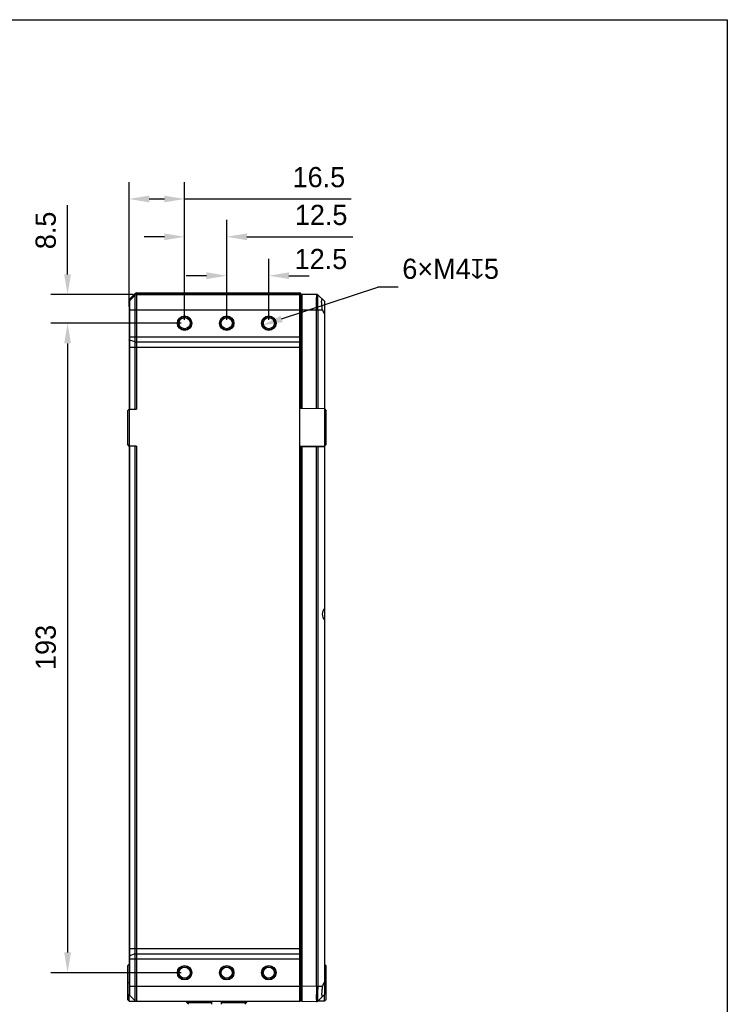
# Model space of a CAD drawing. Header units: millimetres. Extents: x -12 to 351, y -7 to 213.
# Tile 12 of 12: x 189 to 294, y 67 to 213. Entities that reach past the tile are written whole.
import ezdxf

# ---------------------------------------------------------------- set-up
doc = ezdxf.new("R2010")
doc.units = ezdxf.units.MM
doc.header["$LTSCALE"] = 23.1
doc.header["$PDMODE"] = 3
doc.header["$PDSIZE"] = 8
doc.layers.get('0').update_dxf_attribs({"linetype": 'CONTINUOUS'})
doc.layers.get('Defpoints').update_dxf_attribs({"linetype": 'CONTINUOUS'})
doc.layers.add('20_ALL_FEATURES', color=7, linetype='CONTINUOUS')
doc.layers.add('51__DRAFT_DIMS', color=7, linetype='CONTINUOUS')
doc.styles.get("Standard").update_dxf_attribs({"font": '兰亭黑 GBK.TTF'})
doc.dimstyles.new('DIMSTYLE_2', dxfattribs={"dimtxt": 3, "dimasz": 3, "dimexe": 2.5, "dimexo": 0.5, "dimgap": 0.75, "dimtad": 1, "dimdec": 1, "dimlfac": 2, "dimdsep": 46, "dimtxsty": 'Standard', "dimblk": '_FILLED', "dimblk1": '_FILLED', "dimblk2": '_FILLED', "dimcen": 0.09, "dimclrt": 3, "dimazin": 2, "dimtp": 0.5, "dimtm": 0.5, "dimtfac": 1, "dimtdec": 1, "dimtofl": 0, "dimtmove": 0, "dimatfit": 3, "dimldrblk": '_FILLED', "dimfxl": 1, "dimtolj": 1, "dimarcsym": 0})
doc.dimstyles.new('DIMSTYLE_4', dxfattribs={"dimtxt": 3, "dimasz": 3, "dimexe": 2.5, "dimexo": 0.5, "dimgap": 0.75, "dimtad": 1, "dimlfac": 2, "dimdsep": 46, "dimtxsty": 'Standard', "dimblk": '_FILLED', "dimblk1": '_FILLED', "dimblk2": '_FILLED', "dimcen": 0.09, "dimclrt": 3, "dimazin": 2, "dimtp": 0.2, "dimtm": 0.2, "dimtfac": 1, "dimtofl": 0, "dimtmove": 0, "dimatfit": 3, "dimldrblk": '_FILLED', "dimfxl": 1, "dimtolj": 1, "dimarcsym": 0})
doc.dimstyles.new('DIMSTYLE_5', dxfattribs={"dimtxt": 3, "dimasz": 3, "dimexe": 2.5, "dimexo": 0.5, "dimtad": 1, "dimlfac": 2, "dimdsep": 46, "dimtxsty": 'Standard', "dimblk": '_FILLED', "dimblk1": '_FILLED', "dimblk2": '_FILLED', "dimcen": 0.09, "dimclrt": 3, "dimazin": 2, "dimtp": 0.1, "dimtm": 0.1, "dimtfac": 1, "dimtofl": 0, "dimtmove": 0, "dimatfit": 1, "dimldrblk": '_FILLED', "dimfxl": 1, "dimtolj": 1, "dimarcsym": 0})

# ---------------------------------------------------------------- blocks, each defined once
blk = doc.blocks.new('_FILLED')
at = {"color": 0, "linetype": 'ByBlock'}
blk.add_solid([(0, 0), (-1, 0.167), (-1, -0.167)], dxfattribs=at)
blk = doc.blocks.new('*D14')
at = {"layer": '51__DRAFT_DIMS', "color": 0, "lineweight": -2}
for p, q in [((213.34, 168.34), (213.34, 183.18)), ((219.59, 168.34), (219.59, 183.18)), ((210.34, 180.68), (207.34, 180.68)), ((222.59, 180.68), (238.33, 180.68))]:
    blk.add_line(p, q, dxfattribs=at)
at = {"layer": 'Defpoints', "color": 0}
for p in [(219.59, 180.68), (213.34, 167.84), (219.59, 167.84)]:
    blk.add_point(p, dxfattribs=at)
at = {"layer": '51__DRAFT_DIMS', "color": 0, "linetype": 'ByBlock', "lineweight": -2, "xscale": 3, "yscale": 3, "zscale": 3}
blk.add_blockref('_FILLED', (213.34, 180.68), dxfattribs=at)
at = {"layer": '51__DRAFT_DIMS', "color": 0, "linetype": 'ByBlock', "lineweight": -2, "xscale": 3, "yscale": 3, "zscale": 3, "rotation": 180}
blk.add_blockref('_FILLED', (219.59, 180.68), dxfattribs=at)
at = {"layer": '51__DRAFT_DIMS', "insert": (229.71, 185.43), "char_height": 3, "attachment_point": 1, "line_spacing_factor": 0.9}
blk.add_mtext('\\A1;12.5', dxfattribs=at)
blk = doc.blocks.new('*D15')
at = {"layer": '51__DRAFT_DIMS', "color": 0, "lineweight": -2}
for p, q in [((219.59, 168.34), (219.59, 177.4)), ((225.84, 168.34), (225.84, 177.4)), ((216.59, 174.9), (213.59, 174.9)), ((228.84, 174.9), (231.84, 174.9))]:
    blk.add_line(p, q, dxfattribs=at)
at = {"layer": 'Defpoints', "color": 0}
for p in [(225.84, 174.9), (219.59, 167.84), (225.84, 167.84)]:
    blk.add_point(p, dxfattribs=at)
at = {"layer": '51__DRAFT_DIMS', "color": 0, "linetype": 'ByBlock', "lineweight": -2, "xscale": 3, "yscale": 3, "zscale": 3}
blk.add_blockref('_FILLED', (219.59, 174.9), dxfattribs=at)
at = {"layer": '51__DRAFT_DIMS', "color": 0, "linetype": 'ByBlock', "lineweight": -2, "xscale": 3, "yscale": 3, "zscale": 3, "rotation": 180}
blk.add_blockref('_FILLED', (225.84, 174.9), dxfattribs=at)
at = {"layer": '51__DRAFT_DIMS', "insert": (229.68, 178.88), "char_height": 3, "attachment_point": 1, "line_spacing_factor": 0.9}
blk.add_mtext('\\A1;12.5', dxfattribs=at)
blk = doc.blocks.new('*D16')
at = {"layer": '51__DRAFT_DIMS', "color": 0, "lineweight": -2}
for p, q in [((212.84, 167.84), (193.47, 167.84)), ((195.97, 164.84), (195.97, 74.34)), ((212.84, 71.34), (193.47, 71.34))]:
    blk.add_line(p, q, dxfattribs=at)
at = {"layer": 'Defpoints', "color": 0}
for p in [(213.34, 167.84), (195.97, 71.34), (213.34, 71.34)]:
    blk.add_point(p, dxfattribs=at)
at = {"layer": '51__DRAFT_DIMS', "color": 0, "linetype": 'ByBlock', "lineweight": -2, "xscale": 3, "yscale": 3, "zscale": 3}
for p, rotation in [((195.97, 167.84), 89.99999999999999), ((195.97, 71.34), 270)]:
    blk.add_blockref('_FILLED', p, dxfattribs=dict(at, rotation=rotation))
at = {"layer": '51__DRAFT_DIMS', "insert": (191.22, 119.67), "char_height": 3, "attachment_point": 2, "rotation": 90, "line_spacing_factor": 0.9}
blk.add_mtext('\\A1;193', dxfattribs=at)
blk = doc.blocks.new('*D17')
at = {"layer": '51__DRAFT_DIMS', "color": 0, "lineweight": -2}
for p, q in [((195.97, 175.09), (195.97, 185.4)), ((205.7, 172.09), (193.47, 172.09)), ((212.84, 167.84), (193.47, 167.84)), ((195.97, 164.84), (195.97, 161.84))]:
    blk.add_line(p, q, dxfattribs=at)
at = {"layer": 'Defpoints', "color": 0}
for p in [(206.2, 172.09), (195.97, 167.84), (213.34, 167.84)]:
    blk.add_point(p, dxfattribs=at)
at = {"layer": '51__DRAFT_DIMS', "color": 0, "linetype": 'ByBlock', "lineweight": -2, "xscale": 3, "yscale": 3, "zscale": 3}
for p, rotation in [((195.97, 172.09), 270), ((195.97, 167.84), 90)]:
    blk.add_blockref('_FILLED', p, dxfattribs=dict(at, rotation=rotation))
at = {"layer": '51__DRAFT_DIMS', "insert": (191.22, 178.84), "char_height": 3, "attachment_point": 1, "rotation": 90, "line_spacing_factor": 0.9}
blk.add_mtext('\\A1;8.5', dxfattribs=at)
blk = doc.blocks.new('*D18')
at = {"layer": '51__DRAFT_DIMS', "color": 0, "lineweight": -2}
for p, q in [((205.09, 170.34), (205.09, 188.8)), ((213.34, 168.34), (213.34, 188.8)), ((208.09, 186.3), (210.34, 186.3)), ((213.34, 186.3), (238.07, 186.3))]:
    blk.add_line(p, q, dxfattribs=at)
at = {"layer": 'Defpoints', "color": 0}
for p in [(213.34, 186.3), (205.09, 169.84), (213.34, 167.84)]:
    blk.add_point(p, dxfattribs=at)
at = {"layer": '51__DRAFT_DIMS', "color": 0, "linetype": 'ByBlock', "lineweight": -2, "xscale": 3, "yscale": 3, "zscale": 3, "rotation": 180}
blk.add_blockref('_FILLED', (205.09, 186.3), dxfattribs=at)
at = {"layer": '51__DRAFT_DIMS', "color": 0, "linetype": 'ByBlock', "lineweight": -2, "xscale": 3, "yscale": 3, "zscale": 3}
blk.add_blockref('_FILLED', (213.34, 186.3), dxfattribs=at)
at = {"layer": '51__DRAFT_DIMS', "insert": (229.38, 191.05), "char_height": 3, "attachment_point": 1, "line_spacing_factor": 0.9}
blk.add_mtext('\\A1;16.5', dxfattribs=at)
blk = doc.blocks.new('*D19')
at = {"layer": '51__DRAFT_DIMS', "color": 0, "lineweight": -2}
for p in [(227.74, 168.47), (245.05, 173.18)]:
    blk.add_line(p, (242.05, 173.18), dxfattribs=at)
at = {"layer": 'Defpoints', "color": 0}
for p in [(224.89, 167.53), (226.79, 168.16)]:
    blk.add_point(p, dxfattribs=at)
at = {"layer": '51__DRAFT_DIMS', "color": 0, "linetype": 'ByBlock', "lineweight": -2, "xscale": 3, "yscale": 3, "zscale": 3, "rotation": 198.2454085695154}
blk.add_blockref('_FILLED', (224.89, 167.53), dxfattribs=at)
at = {"layer": '51__DRAFT_DIMS', "insert": (245.67, 177.43), "char_height": 3, "attachment_point": 1, "line_spacing_factor": 0.9}
blk.add_mtext('\\A1;{6×M4{\\fgdt;x}5\\P }', dxfattribs=at)

msp = doc.modelspace()

# ---------------------------------------------------------------- linework, layer by layer
msp.add_lwpolyline([(-11.6073, 212.9376), (293.9151, 212.9376), (293.9151, -7.4985), (-11.6073, -7.4985)], close=True)
at = {"layer": '20_ALL_FEATURES'}
for p, q in [((205.0927, 171.2385), (205.0927, 155.092)), ((205.1659, 171.4153), (206.0194, 172.2688)), ((206.0194, 172.1475), (205.1659, 171.3366)), ((206.0194, 172.0188), (205.1659, 171.1653)), ((205.1659, 171.4153), (205.1659, 155.092)), ((206.0194, 155.092), (206.0194, 172.2688)), ((206.1962, 172.342), (206.1962, 155.092)), ((206.1962, 172.342), (230.4427, 172.342)), ((230.4427, 172.217), (206.1962, 172.217)), ((206.1962, 172.092), (230.4427, 172.092)), ((230.4427, 155.1601), (230.4427, 172.342)), ((230.5927, 172.192), (230.5927, 155.1575)), ((230.5927, 171.5464), (230.7427, 171.549)), ((230.7427, 172.092), (230.7427, 155.2255)), ((232.9894, 172.092), (230.7427, 172.092)), ((232.9916, 172.092), (232.9894, 172.092)), ((233.1656, 172.0189), (233.1656, 172.0189)), ((233.1656, 172.0189), (233.1656, 172.0188)), ((234.0927, 171.092), (233.1657, 172.019)), ((233.1658, 172.0188), (233.1664, 172.0183)), ((205.0927, 169.842), (233.8152, 169.842)), ((232.9253, 155.1874), (232.9253, 169.842)), ((233.1086, 169.842), (233.1086, 155.1842)), ((234.0927, 171.092), (234.0927, 155.0964)), ((205.0927, 165.8136), (230.5927, 165.8136)), ((206.0194, 165.0558), (205.1659, 165.3223)), ((230.5927, 164.2523), (205.0927, 164.2523)), ((230.4427, 165.0329), (206.1962, 165.0329)), ((204.8427, 154.8376), (205.093, 155.0884)), ((205.0927, 155.092), (205.0927, 155.0881)), ((205.0927, 155.092), (206.1962, 155.092)), ((205.093, 155.0884), (205.093, 149.5957)), ((230.4427, 149.524), (230.4427, 155.1601)), ((234.0927, 155.0964), (230.4427, 155.1601)), ((230.7427, 156.4753), (230.5927, 156.4779)), ((230.5927, 155.2281), (234.0927, 155.167)), ((234.0927, 155.0964), (234.3427, 154.842)), ((204.8427, 154.8376), (204.8427, 149.8464)), ((234.1575, 149.6536), (234.1575, 155.0305)), ((234.3427, 149.842), (234.3427, 154.842)), ((205.093, 149.5957), (204.8427, 149.8464)), ((205.0927, 149.592), (205.0927, 149.596)), ((205.0927, 149.592), (205.0927, 68.1956)), ((206.1962, 149.592), (205.0927, 149.592)), ((205.1659, 149.592), (205.1659, 68.0188)), ((206.0194, 67.1653), (206.0194, 149.592)), ((206.1962, 149.592), (206.1962, 67.092)), ((234.0927, 149.5877), (230.4427, 149.524)), ((230.4427, 67.092), (230.4427, 149.524)), ((230.5927, 149.5266), (230.5927, 67.242)), ((230.5927, 149.456), (234.0927, 149.517)), ((230.7427, 149.4586), (230.7427, 67.092)), ((232.9253, 69.342), (232.9253, 149.4967)), ((233.1086, 149.4999), (233.1086, 69.342)), ((234.3427, 149.842), (234.0927, 149.5877)), ((234.0927, 149.5877), (234.0927, 68.092)), ((230.5927, 148.2061), (230.7427, 148.2088)), ((205.0927, 74.9318), (230.5927, 74.9318)), ((230.5927, 73.3705), (205.0927, 73.3705)), ((206.0194, 74.1283), (205.1659, 73.8618)), ((206.1962, 74.1511), (230.4427, 74.1511)), ((205.0927, 72.5876), (204.8427, 72.3376)), ((204.8427, 72.3376), (204.8427, 67.342)), ((234.0927, 72.5964), (234.3427, 72.342)), ((234.3427, 67.342), (234.3427, 72.342)), ((205.0927, 69.842), (204.8427, 69.842)), ((205.0927, 69.342), (230.7427, 69.342)), ((232.9245, 69.2841), (230.7427, 69.3413)), ((233.1079, 69.2792), (232.9245, 69.2841)), ((232.9253, 69.342), (233.8152, 69.342)), ((234.0927, 69.842), (234.3427, 69.842)), ((204.8427, 67.342), (205.093, 67.0918)), ((205.0949, 67.092), (205.0938, 68.1721)), ((206.0194, 67.1653), (205.1659, 68.0188)), ((230.7427, 67.6351), (230.5927, 67.6377)), ((233.0867, 68.0526), (233.0862, 67.9841)), ((233.1086, 67.108), (234.0927, 68.092)), ((234.0927, 67.1527), (234.0927, 68.092)), ((234.1543, 67.1537), (234.3427, 67.342)), ((205.0927, 67.092), (230.4427, 67.092)), ((205.0954, 67.0918), (205.0954, 67.0895)), ((213.6556, 66.8921), (213.6556, 67.092)), ((213.6556, 66.8921), (217.3427, 66.8921)), ((213.9094, 66.6421), (213.6556, 66.8921)), ((217.3427, 67.092), (217.3427, 66.6421)), ((218.8427, 66.6421), (218.8427, 67.092)), ((218.8427, 66.8921), (222.5297, 66.8921)), ((222.5297, 66.8921), (222.2759, 66.6421)), ((222.5297, 67.092), (222.5297, 66.8921)), ((230.7426, 67.097), (230.4427, 67.092)), ((230.7427, 67.092), (232.9245, 67.0349)), ((233.1079, 67.1081), (233.1086, 67.108)), ((233.1374, 67.1368), (234.1543, 67.1537))]:
    msp.add_line(p, q, dxfattribs=at)
msp.add_lwpolyline([(233.0923, 172.0696), (233.0892, 172.0709), (233.0815, 172.0741), (233.0737, 172.0771), (233.0658, 172.0798), (233.0578, 172.0822), (233.0497, 172.0844), (233.0416, 172.0863), (233.0334, 172.088), (233.0251, 172.0893), (233.0167, 172.0904), (233.0084, 172.0912), (233, 172.0918), (232.9916, 172.092)], dxfattribs=at)
for centre, radius in [((213.3427, 167.842), 1.075), ((213.3427, 167.842), 1), ((213.3427, 167.842), 0.825), ((219.5927, 167.842), 1.075), ((219.5927, 167.842), 1), ((219.5927, 167.842), 0.825), ((225.8427, 167.842), 1.075), ((225.8427, 167.842), 1), ((225.8427, 167.842), 0.825), ((213.3427, 71.342), 1.075), ((213.3427, 71.342), 1), ((213.3427, 71.342), 0.825), ((219.5927, 71.342), 1.075), ((219.5927, 71.342), 1), ((219.5927, 71.342), 0.825), ((225.8427, 71.342), 1.075), ((225.8427, 71.342), 1), ((225.8427, 71.342), 0.825)]:
    msp.add_circle(centre, radius, dxfattribs=at)
for centre, radius, start, end in [((205.3427, 171.2385), 0.25, 135, 180), ((206.1962, 172.092), 0.25, 90, 135), ((206.1962, 171.842), 0.25, 90, 135), ((230.4427, 172.192), 0.15, 0, 90), ((230.4427, 171.942), 0.15, 0, 90), ((232.9891, 171.842), 0.25, 45, 90), ((233.1646, 172.0169), 0.00224, 58.190837, 63.777231), ((205.3427, 170.9885), 0.25, 135, 180), ((299.1727, 68.9801), 94.0805, 179.843373, 180.156401), ((230.8129, 69.3421), 2.1124, 358.429011, 359.999823), ((230.6179, 69.3422), 2.4907, 358.54925, 359.99586), ((205.3427, 68.1956), 0.25, 180, 224.999999), ((206.1962, 67.342), 0.25, 225, 270), ((230.4427, 67.242), 0.15, 270, 0), ((232.9311, 67.2847), 0.2499, 268.501966, 315.035797), ((232.9319, 67.2848), 0.25, 268.499996, 314.999998)]:
    msp.add_arc(centre, radius, start, end, dxfattribs=at)
for centre, start_param, end_param in [((235.1276, 170.092), -2.95329482, -2.45700128), ((235.1276, 124.592), 2.45700128, 3.82618403), ((235.1276, 69.092), 2.45700128, 2.95329482)]:
    msp.add_ellipse(centre, major_axis=(1.336, 0), ratio=0.99965709, start_param=start_param, end_param=end_param, dxfattribs=at)
for points, knots in [([(205.1659, 171.3366), (205.1431, 171.315), (205.1059, 171.2626), (205.0927, 171.1996), (205.0927, 171.1687)], [0, 0, 0, 0, 0.5035872, 1, 1, 1, 1]), ([(206.0194, 172.1475), (206.0427, 172.1695), (206.0987, 172.205), (206.1638, 172.217), (206.1962, 172.217)], [0, 0, 0, 0, 0.49664523, 1, 1, 1, 1]), ([(230.4427, 172.217), (230.4621, 172.217), (230.5012, 172.2098), (230.551, 172.1783), (230.5847, 172.131), (230.5927, 172.0931), (230.5927, 172.0745)], [0, 0, 0, 0, 0.2558921, 0.50837306, 0.75594999, 1, 1, 1, 1]), ([(232.9255, 169.842), (232.9254, 169.9884), (232.9261, 170.2754), (232.9289, 170.6289), (232.9324, 170.8993), (232.9355, 171.0881), (232.9392, 171.2649), (232.9433, 171.4279), (232.9478, 171.5758), (232.9527, 171.7069), (232.958, 171.82), (232.9628, 171.9026), (232.9669, 171.9588), (232.9698, 171.9935), (232.9728, 172.0229), (232.9758, 172.0471), (232.9788, 172.066), (232.9814, 172.0783), (232.9838, 172.0856), (232.9854, 172.0894), (232.9873, 172.092), (232.9887, 172.092)], [0, 0, 0, 0, 0.19475808, 0.38203744, 0.47060692, 0.55464846, 0.63335386, 0.70596664, 0.77178947, 0.83019096, 0.88061239, 0.92257404, 0.94025601, 0.95568263, 0.96881987, 0.97964124, 0.98813006, 0.99428587, 0.99650014, 0.99815647, 1, 1, 1, 1]), ([(233.1086, 169.842), (233.1086, 169.9847), (233.1093, 170.2644), (233.1119, 170.6089), (233.1151, 170.8722), (233.118, 171.0558), (233.1212, 171.2275), (233.1249, 171.3857), (233.129, 171.5287), (233.1334, 171.6553), (233.1381, 171.7642), (233.1424, 171.8433), (233.1461, 171.8969), (233.1487, 171.9297), (233.1513, 171.9574), (233.1537, 171.9772), (233.1556, 171.9904), (233.157, 171.9984), (233.1584, 172.0051), (233.1598, 172.0104), (233.1611, 172.0145), (233.1625, 172.0173), (233.1638, 172.019), (233.1651, 172.0191), (233.1656, 172.0189)], [0, 0, 0, 0, 0.19622296, 0.38478968, 0.47388369, 0.55834512, 0.63734922, 0.71012511, 0.77596343, 0.8342235, 0.88433989, 0.92582871, 0.9432108, 0.95829526, 0.97104828, 0.98144372, 0.98575206, 0.98946622, 0.992587, 0.99511787, 0.99706732, 0.99845722, 0.9993535, 1, 1, 1, 1]), ([(233.8152, 169.842), (233.7974, 169.9359), (233.7655, 170.1237), (233.7346, 170.358), (233.7154, 170.5417), (233.7042, 170.6727), (233.6963, 170.7967), (233.6916, 170.9123), (233.6902, 171.0179), (233.692, 171.1122), (233.697, 171.1941), (233.7053, 171.2626), (233.715, 171.3108), (233.725, 171.3418), (233.7327, 171.3596), (233.7411, 171.3738), (233.7505, 171.3842), (233.7609, 171.3909), (233.7685, 171.3925), (233.7721, 171.3926)], [0, 0, 0, 0, 0.18094395, 0.36073425, 0.44753386, 0.53084865, 0.60965092, 0.68296969, 0.74991138, 0.80968469, 0.86162927, 0.90524463, 0.94024637, 0.95453482, 0.96675666, 0.97705219, 0.98567994, 0.99309408, 1, 1, 1, 1]), ([(233.7721, 171.3926), (233.7792, 171.3928), (233.7908, 171.3889), (233.8045, 171.3795), (233.8116, 171.3731), (233.8152, 171.3695)], [0, 0, 0, 0, 0.42664736, 0.69141342, 1, 1, 1, 1]), ([(205.1659, 165.3223), (205.1553, 165.3256), (205.1365, 165.3325), (205.1156, 165.3441), (205.1036, 165.3543), (205.0974, 165.3618), (205.0936, 165.3695), (205.0927, 165.3749), (205.0927, 165.3775)], [0, 0, 0, 0, 0.34417257, 0.6209965, 0.73449529, 0.83306183, 0.91986139, 1, 1, 1, 1]), ([(206.0194, 165.0558), (206.0319, 165.0519), (206.0588, 165.0452), (206.1176, 165.0356), (206.1643, 165.0329), (206.1962, 165.0329)], [0, 0, 0, 0, 0.21874696, 0.46384607, 1, 1, 1, 1]), ([(230.4427, 165.0329), (230.4524, 165.0329), (230.4716, 165.0335), (230.4995, 165.0361), (230.5251, 165.0403), (230.5477, 165.0459), (230.5664, 165.0528), (230.5805, 165.0606), (230.59, 165.0693), (230.5927, 165.0766), (230.5927, 165.0798)], [0, 0, 0, 0, 0.17728656, 0.3484399, 0.50764592, 0.64973492, 0.77059415, 0.86780325, 0.94198113, 1, 1, 1, 1]), ([(205.1659, 73.8618), (205.1553, 73.8585), (205.1365, 73.8515), (205.1156, 73.84), (205.1036, 73.8298), (205.0974, 73.8223), (205.0936, 73.8146), (205.0927, 73.8091), (205.0927, 73.8066)], [0, 0, 0, 0, 0.34417257, 0.6209965, 0.73449529, 0.83306183, 0.91986139, 1, 1, 1, 1]), ([(206.0194, 74.1283), (206.0319, 74.1322), (206.0588, 74.1389), (206.1176, 74.1485), (206.1643, 74.1511), (206.1962, 74.1511)], [0, 0, 0, 0, 0.21874696, 0.46384607, 1, 1, 1, 1]), ([(230.4427, 74.1511), (230.4524, 74.1511), (230.4716, 74.1506), (230.4995, 74.148), (230.5251, 74.1438), (230.5477, 74.1381), (230.5664, 74.1313), (230.5805, 74.1235), (230.59, 74.1148), (230.5927, 74.1075), (230.5927, 74.1043)], [0, 0, 0, 0, 0.17728656, 0.3484399, 0.50764592, 0.64973492, 0.77059415, 0.86780325, 0.94198113, 1, 1, 1, 1]), ([(205.0927, 72.4953), (205.0919, 72.4566), (205.0919, 72.3647), (205.0925, 72.2728), (205.0927, 72.2198)], [0, 0, 0, 0, 0.42233966, 1, 1, 1, 1]), ([(232.9245, 69.2841), (232.9205, 69.1379), (232.9136, 68.8512), (232.9068, 68.4979), (232.903, 68.2277), (232.9009, 68.039), (232.8997, 67.8624), (232.8992, 67.6994), (232.8996, 67.5516), (232.9008, 67.4205), (232.9027, 67.3074), (232.9051, 67.2248), (232.9075, 67.1685), (232.9093, 67.1339), (232.9114, 67.1044), (232.9135, 67.0801), (232.9159, 67.0612), (232.918, 67.0488), (232.9201, 67.0414), (232.9215, 67.0377), (232.9232, 67.0349), (232.9245, 67.0349)], [0, 0, 0, 0, 0.1948278, 0.38215345, 0.47073844, 0.55479106, 0.63350361, 0.70612003, 0.77194335, 0.83034249, 0.88075883, 0.92271251, 0.94038925, 0.95580962, 0.96893931, 0.97975141, 0.98822822, 0.99436774, 0.99657064, 0.99821097, 1, 1, 1, 1]), ([(233.1078, 69.2792), (233.1024, 69.0651), (233.0937, 68.6563), (233.0882, 68.2474), (233.0867, 68.0526)], [0, 0, 0, 0, 0.5235392, 1, 1, 1, 1]), ([(233.8152, 69.342), (233.7974, 69.2482), (233.7653, 69.0604), (233.7348, 68.8261), (233.7154, 68.6424), (233.7041, 68.5114), (233.6962, 68.3873), (233.6916, 68.2718), (233.6901, 68.1661), (233.6919, 68.0718), (233.6971, 67.99), (233.7055, 67.9216), (233.7151, 67.8734), (233.7249, 67.8423), (233.7326, 67.8244), (233.7411, 67.8102), (233.7505, 67.7998), (233.7609, 67.7932), (233.7685, 67.7916), (233.7721, 67.7915)], [0, 0, 0, 0, 0.18093374, 0.36069526, 0.44751703, 0.53086731, 0.60966045, 0.68295622, 0.74992162, 0.80970376, 0.86157106, 0.9051184, 0.94018387, 0.95451438, 0.96675448, 0.97704976, 0.98567288, 0.99308868, 1, 1, 1, 1]), ([(233.0862, 67.9841), (233.0858, 67.9198), (233.0853, 67.7977), (233.0855, 67.6253), (233.0865, 67.4953), (233.0879, 67.4029), (233.0891, 67.343), (233.0906, 67.2896), (233.0924, 67.2429), (233.0943, 67.203), (233.0965, 67.1702), (233.0988, 67.1444), (233.1013, 67.1258), (233.1037, 67.1147), (233.1058, 67.1096), (233.1072, 67.1082), (233.1079, 67.1081)], [0, 0, 0, 0, 0.21998474, 0.41712647, 0.58878406, 0.66432559, 0.73266567, 0.79357756, 0.84686141, 0.89234485, 0.92988581, 0.95937666, 0.98075767, 0.99406644, 0.99782151, 1, 1, 1, 1]), ([(233.7721, 67.7915), (233.7792, 67.7913), (233.7908, 67.7952), (233.8045, 67.8045), (233.8116, 67.811), (233.8152, 67.8146)], [0, 0, 0, 0, 0.42660685, 0.6913197, 1, 1, 1, 1])]:
    msp.add_open_spline(points, degree=3, knots=knots, dxfattribs=at)

# ---------------------------------------------------------------- dimensions: what is measured, and where the dimension line sits
at = {"layer": '51__DRAFT_DIMS', "color": 8}
for base, p1, p2, override, picture, middle in [((213.3427, 186.296), (205.0927, 169.842), (213.3427, 167.842), {"dimclrt": 256}, '*D18', (233.3498, 186.296)), ((219.5927, 180.6839), (213.3427, 167.842), (219.5927, 167.842), {"dimclrt": 256}, '*D14', (233.6445, 180.6839)), ((225.8427, 174.9042), (219.5927, 167.842), (225.8427, 167.842), {"dimclrt": 256, "dimtmove": 2}, '*D15', (233.6178, 176.8772))]:
    dim = msp.add_linear_dim(base=base, p1=p1, p2=p2, dimstyle='DIMSTYLE_4', override=override, dxfattribs=at)
    dim.commit()
    dim.dimension.update_dxf_attribs({"geometry": picture, "text_midpoint": middle, "dimtype": 160})
for base, p1, p2, dimstyle, picture, middle in [((195.9679, 167.842), (206.1962, 172.092), (213.3427, 167.842), 'DIMSTYLE_4', '*D17', (195.9679, 181.7478)), ((195.9679, 71.342), (213.3427, 167.842), (213.3427, 71.342), 'DIMSTYLE_2', '*D16', (195.9679, 119.6741))]:
    dim = msp.add_linear_dim(base=base, p1=p1, p2=p2, angle=270, dimstyle=dimstyle, override={"dimclrt": 256}, dxfattribs=at)
    dim.commit()
    dim.dimension.update_dxf_attribs({"geometry": picture, "text_midpoint": middle, "dimtype": 160})
dim = msp.add_diameter_dim_2p(p1=(226.7924, 168.1551), p2=(224.8929, 167.529), text='{6×M4{\\fgdt;x}5\\P }', dimstyle='DIMSTYLE_5', override={"dimtad": 0, "dimtih": 1, "dimtoh": 1, "dimpost": '<>', "dimclrt": 256, "dimtmove": 1}, dxfattribs=at)
dim.commit()
dim.dimension.update_dxf_attribs({"geometry": '*D19', "text_midpoint": (242.0475, 173.1842), "dimtype": 163})

doc.saveas('drawing.dxf')
